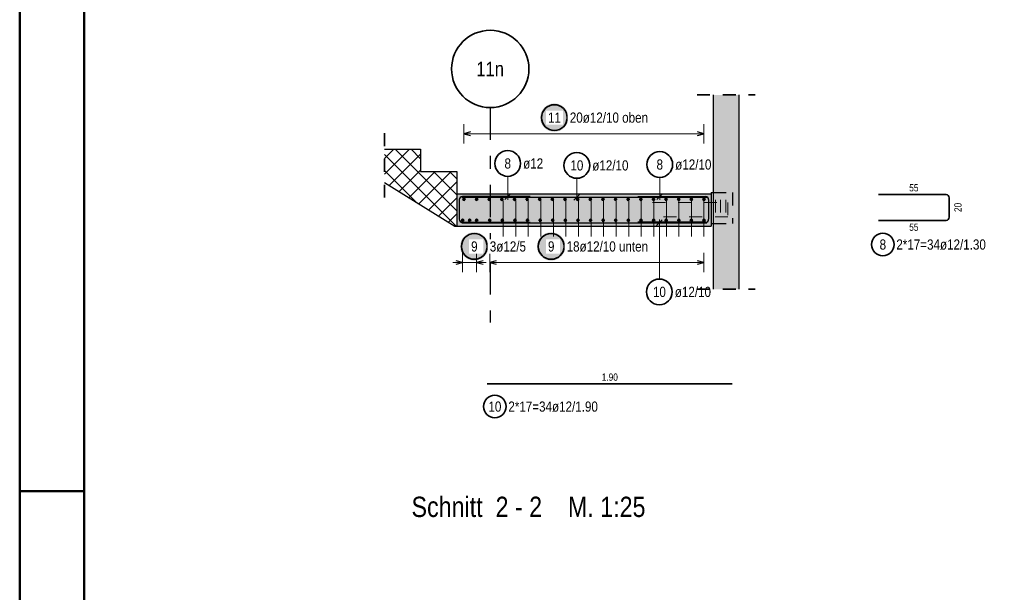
# Model space of a CAD drawing. Header units: millimetres. Extents: x 0 to 30.7, y 0 to 21.
# Tile 6 of 16: x 0 to 7.6, y 6.6 to 11.1. Entities that reach past the tile are written whole.
import ezdxf
from ezdxf.enums import TextEntityAlignment as Align

# ---------------------------------------------------------------- set-up
doc = ezdxf.new("R2010")
doc.units = ezdxf.units.MM
doc.linetypes.add('DASHDOTX2', pattern=[2, 1, -0.5, 0, -0.5])
doc.linetypes.add('HIDDEN', pattern=[0.375, 0.25, -0.125])
for name, color, linetype, lineweight in [('Achsen', 7, 'Continuous', 20), ('Bewehrung nplo', 7, 'Continuous', 20), ('Schraffuren', 7, 'Continuous', 20)]:
    doc.layers.add(name, color=color, linetype=linetype, lineweight=lineweight)
doc.styles.add('Arial Narrow', font='ARIALN.TTF')

msp = doc.modelspace()

# ---------------------------------------------------------------- hatches: boundary and pattern name
at = {"lineweight": 25, "true_color": 0xffffff}
for points in [[(4.2591, 10.325), (4.259, 10.3288), (4.2588, 10.3327), (4.2585, 10.3365), (4.258, 10.3403), (4.2574, 10.3441), (4.2567, 10.3479), (4.2558, 10.3516), (4.2548, 10.3553), (4.2537, 10.359), (4.2524, 10.3626), (4.2511, 10.3662), (4.2496, 10.3697), (4.2479, 10.3732), (4.2462, 10.3766), (4.2443, 10.38), (4.2424, 10.3833), (4.2403, 10.3865), (4.2381, 10.3897), (4.2358, 10.3927), (4.2333, 10.3957), (4.2308, 10.3986), (4.2282, 10.4014), (4.2255, 10.4041), (4.2227, 10.4067), (4.2198, 10.4093), (4.2168, 10.4117), (4.2137, 10.414), (4.2106, 10.4162), (4.2074, 10.4183), (4.2041, 10.4203), (4.2007, 10.4221), (4.1973, 10.4239), (4.1938, 10.4255), (4.1903, 10.427), (4.1867, 10.4284), (4.1831, 10.4296), (4.1794, 10.4307), (4.1757, 10.4317), (4.1719, 10.4326), (4.1682, 10.4333), (4.1644, 10.4339), (4.1606, 10.4344), (4.1567, 10.4347), (4.1529, 10.4349), (4.1491, 10.435), (4.1452, 10.4349), (4.1414, 10.4347), (4.1376, 10.4344), (4.1338, 10.4339), (4.13, 10.4333), (4.1262, 10.4326), (4.1225, 10.4317), (4.1188, 10.4307), (4.1151, 10.4296), (4.1114, 10.4284), (4.1079, 10.427), (4.1043, 10.4255), (4.1008, 10.4239), (4.0974, 10.4221), (4.0941, 10.4203), (4.0908, 10.4183), (4.0876, 10.4162), (4.0844, 10.414), (4.0813, 10.4117), (4.0784, 10.4093), (4.0755, 10.4067), (4.0727, 10.4041), (4.0699, 10.4014), (4.0673, 10.3986), (4.0648, 10.3957), (4.0624, 10.3927), (4.0601, 10.3897), (4.0579, 10.3865), (4.0558, 10.3833), (4.0538, 10.38), (4.0519, 10.3766), (4.0502, 10.3732), (4.0486, 10.3697), (4.0471, 10.3662), (4.0457, 10.3626), (4.0445, 10.359), (4.0433, 10.3553), (4.0423, 10.3516), (4.0415, 10.3479), (4.0407, 10.3441), (4.0401, 10.3403), (4.0397, 10.3365), (4.0393, 10.3327), (4.0391, 10.3288), (4.0391, 10.325), (4.0391, 10.3212), (4.0393, 10.3173), (4.0397, 10.3135), (4.0401, 10.3097), (4.0407, 10.3059), (4.0415, 10.3021), (4.0423, 10.2984), (4.0433, 10.2947), (4.0445, 10.291), (4.0457, 10.2874), (4.0471, 10.2838), (4.0486, 10.2803), (4.0502, 10.2768), (4.0519, 10.2734), (4.0538, 10.27), (4.0558, 10.2667), (4.0579, 10.2635), (4.0601, 10.2603), (4.0624, 10.2573), (4.0648, 10.2543), (4.0673, 10.2514), (4.0699, 10.2486), (4.0727, 10.2459), (4.0755, 10.2433), (4.0784, 10.2407), (4.0813, 10.2383), (4.0844, 10.236), (4.0876, 10.2338), (4.0908, 10.2317), (4.0941, 10.2297), (4.0974, 10.2279), (4.1008, 10.2261), (4.1043, 10.2245), (4.1079, 10.223), (4.1114, 10.2216), (4.1151, 10.2204), (4.1188, 10.2193), (4.1225, 10.2183), (4.1262, 10.2174), (4.13, 10.2167), (4.1338, 10.2161), (4.1376, 10.2156), (4.1414, 10.2153), (4.1452, 10.2151), (4.1491, 10.215), (4.1529, 10.2151), (4.1567, 10.2153), (4.1606, 10.2156), (4.1644, 10.2161), (4.1682, 10.2167), (4.1719, 10.2174), (4.1757, 10.2183), (4.1794, 10.2193), (4.1831, 10.2204), (4.1867, 10.2216), (4.1903, 10.223), (4.1938, 10.2245), (4.1973, 10.2261), (4.2007, 10.2279), (4.2041, 10.2297), (4.2074, 10.2317), (4.2106, 10.2338), (4.2137, 10.236), (4.2168, 10.2383), (4.2198, 10.2407), (4.2227, 10.2433), (4.2255, 10.2459), (4.2282, 10.2486), (4.2308, 10.2514), (4.2333, 10.2543), (4.2358, 10.2573), (4.2381, 10.2603), (4.2403, 10.2635), (4.2424, 10.2667), (4.2443, 10.27), (4.2462, 10.2734), (4.2479, 10.2768), (4.2496, 10.2803), (4.2511, 10.2838), (4.2524, 10.2874), (4.2537, 10.291), (4.2548, 10.2947), (4.2558, 10.2984), (4.2567, 10.3021), (4.2574, 10.3059), (4.258, 10.3097), (4.2585, 10.3135), (4.2588, 10.3173)], [(3.6381, 9.325), (3.638, 9.3288), (3.6378, 9.3327), (3.6375, 9.3365), (3.637, 9.3403), (3.6364, 9.3441), (3.6357, 9.3479), (3.6348, 9.3516), (3.6338, 9.3553), (3.6327, 9.359), (3.6314, 9.3626), (3.6301, 9.3662), (3.6286, 9.3697), (3.6269, 9.3732), (3.6252, 9.3766), (3.6233, 9.38), (3.6214, 9.3833), (3.6193, 9.3865), (3.6171, 9.3897), (3.6148, 9.3927), (3.6123, 9.3957), (3.6098, 9.3986), (3.6072, 9.4014), (3.6045, 9.4041), (3.6017, 9.4067), (3.5988, 9.4093), (3.5958, 9.4117), (3.5927, 9.414), (3.5896, 9.4162), (3.5864, 9.4183), (3.5831, 9.4203), (3.5797, 9.4221), (3.5763, 9.4239), (3.5728, 9.4255), (3.5693, 9.427), (3.5657, 9.4284), (3.5621, 9.4296), (3.5584, 9.4307), (3.5547, 9.4317), (3.551, 9.4326), (3.5472, 9.4333), (3.5434, 9.4339), (3.5396, 9.4344), (3.5358, 9.4347), (3.5319, 9.4349), (3.5281, 9.435), (3.5242, 9.4349), (3.5204, 9.4347), (3.5166, 9.4344), (3.5128, 9.4339), (3.509, 9.4333), (3.5052, 9.4326), (3.5015, 9.4317), (3.4978, 9.4307), (3.4941, 9.4296), (3.4905, 9.4284), (3.4869, 9.427), (3.4833, 9.4255), (3.4799, 9.4239), (3.4764, 9.4221), (3.4731, 9.4203), (3.4698, 9.4183), (3.4666, 9.4162), (3.4634, 9.414), (3.4604, 9.4117), (3.4574, 9.4093), (3.4545, 9.4067), (3.4517, 9.4041), (3.449, 9.4014), (3.4463, 9.3986), (3.4438, 9.3957), (3.4414, 9.3927), (3.4391, 9.3897), (3.4369, 9.3865), (3.4348, 9.3833), (3.4328, 9.38), (3.431, 9.3766), (3.4292, 9.3732), (3.4276, 9.3697), (3.4261, 9.3662), (3.4247, 9.3626), (3.4235, 9.359), (3.4223, 9.3553), (3.4213, 9.3516), (3.4205, 9.3479), (3.4198, 9.3441), (3.4192, 9.3403), (3.4187, 9.3365), (3.4183, 9.3327), (3.4181, 9.3288), (3.4181, 9.325), (3.4181, 9.3212), (3.4183, 9.3173), (3.4187, 9.3135), (3.4192, 9.3097), (3.4198, 9.3059), (3.4205, 9.3021), (3.4213, 9.2984), (3.4223, 9.2947), (3.4235, 9.291), (3.4247, 9.2874), (3.4261, 9.2838), (3.4276, 9.2803), (3.4292, 9.2768), (3.431, 9.2734), (3.4328, 9.27), (3.4348, 9.2667), (3.4369, 9.2635), (3.4391, 9.2603), (3.4414, 9.2573), (3.4438, 9.2543), (3.4463, 9.2514), (3.449, 9.2486), (3.4517, 9.2459), (3.4545, 9.2433), (3.4574, 9.2407), (3.4604, 9.2383), (3.4634, 9.236), (3.4666, 9.2338), (3.4698, 9.2317), (3.4731, 9.2297), (3.4764, 9.2279), (3.4799, 9.2261), (3.4833, 9.2245), (3.4869, 9.223), (3.4905, 9.2216), (3.4941, 9.2204), (3.4978, 9.2193), (3.5015, 9.2183), (3.5052, 9.2174), (3.509, 9.2167), (3.5128, 9.2161), (3.5166, 9.2156), (3.5204, 9.2153), (3.5242, 9.2151), (3.5281, 9.215), (3.5319, 9.2151), (3.5358, 9.2153), (3.5396, 9.2156), (3.5434, 9.2161), (3.5472, 9.2167), (3.551, 9.2174), (3.5547, 9.2183), (3.5584, 9.2193), (3.5621, 9.2204), (3.5657, 9.2216), (3.5693, 9.223), (3.5728, 9.2245), (3.5763, 9.2261), (3.5797, 9.2279), (3.5831, 9.2297), (3.5864, 9.2317), (3.5896, 9.2338), (3.5927, 9.236), (3.5958, 9.2383), (3.5988, 9.2407), (3.6017, 9.2433), (3.6045, 9.2459), (3.6072, 9.2486), (3.6098, 9.2514), (3.6123, 9.2543), (3.6148, 9.2573), (3.6171, 9.2603), (3.6193, 9.2635), (3.6214, 9.2667), (3.6233, 9.27), (3.6252, 9.2734), (3.6269, 9.2768), (3.6286, 9.2803), (3.6301, 9.2838), (3.6314, 9.2874), (3.6327, 9.291), (3.6338, 9.2947), (3.6348, 9.2984), (3.6357, 9.3021), (3.6364, 9.3059), (3.637, 9.3097), (3.6375, 9.3135), (3.6378, 9.3173)], [(4.2343, 9.325), (4.2342, 9.3288), (4.234, 9.3327), (4.2337, 9.3365), (4.2332, 9.3403), (4.2326, 9.3441), (4.2319, 9.3479), (4.231, 9.3516), (4.23, 9.3553), (4.2289, 9.359), (4.2276, 9.3626), (4.2263, 9.3662), (4.2248, 9.3697), (4.2231, 9.3732), (4.2214, 9.3766), (4.2195, 9.38), (4.2175, 9.3833), (4.2155, 9.3865), (4.2133, 9.3897), (4.2109, 9.3927), (4.2085, 9.3957), (4.206, 9.3986), (4.2034, 9.4014), (4.2007, 9.4041), (4.1979, 9.4067), (4.195, 9.4093), (4.192, 9.4117), (4.1889, 9.414), (4.1858, 9.4162), (4.1826, 9.4183), (4.1793, 9.4203), (4.1759, 9.4221), (4.1725, 9.4239), (4.169, 9.4255), (4.1655, 9.427), (4.1619, 9.4284), (4.1583, 9.4296), (4.1546, 9.4307), (4.1509, 9.4317), (4.1471, 9.4326), (4.1434, 9.4333), (4.1396, 9.4339), (4.1358, 9.4344), (4.1319, 9.4347), (4.1281, 9.4349), (4.1243, 9.435), (4.1204, 9.4349), (4.1166, 9.4347), (4.1128, 9.4344), (4.109, 9.4339), (4.1052, 9.4333), (4.1014, 9.4326), (4.0977, 9.4317), (4.0939, 9.4307), (4.0903, 9.4296), (4.0866, 9.4284), (4.0831, 9.427), (4.0795, 9.4255), (4.076, 9.4239), (4.0726, 9.4221), (4.0693, 9.4203), (4.066, 9.4183), (4.0628, 9.4162), (4.0596, 9.414), (4.0565, 9.4117), (4.0536, 9.4093), (4.0507, 9.4067), (4.0479, 9.4041), (4.0451, 9.4014), (4.0425, 9.3986), (4.04, 9.3957), (4.0376, 9.3927), (4.0353, 9.3897), (4.0331, 9.3865), (4.031, 9.3833), (4.029, 9.38), (4.0271, 9.3766), (4.0254, 9.3732), (4.0238, 9.3697), (4.0223, 9.3662), (4.0209, 9.3626), (4.0196, 9.359), (4.0185, 9.3553), (4.0175, 9.3516), (4.0167, 9.3479), (4.0159, 9.3441), (4.0153, 9.3403), (4.0149, 9.3365), (4.0145, 9.3327), (4.0143, 9.3288), (4.0143, 9.325), (4.0143, 9.3212), (4.0145, 9.3173), (4.0149, 9.3135), (4.0153, 9.3097), (4.0159, 9.3059), (4.0167, 9.3021), (4.0175, 9.2984), (4.0185, 9.2947), (4.0196, 9.291), (4.0209, 9.2874), (4.0223, 9.2838), (4.0238, 9.2803), (4.0254, 9.2768), (4.0271, 9.2734), (4.029, 9.27), (4.031, 9.2667), (4.0331, 9.2635), (4.0353, 9.2603), (4.0376, 9.2573), (4.04, 9.2543), (4.0425, 9.2514), (4.0451, 9.2486), (4.0479, 9.2459), (4.0507, 9.2433), (4.0536, 9.2407), (4.0565, 9.2383), (4.0596, 9.236), (4.0628, 9.2338), (4.066, 9.2317), (4.0693, 9.2297), (4.0726, 9.2279), (4.076, 9.2261), (4.0795, 9.2245), (4.0831, 9.223), (4.0866, 9.2216), (4.0903, 9.2204), (4.0939, 9.2193), (4.0977, 9.2183), (4.1014, 9.2174), (4.1052, 9.2167), (4.109, 9.2161), (4.1128, 9.2156), (4.1166, 9.2153), (4.1204, 9.2151), (4.1243, 9.215), (4.1281, 9.2151), (4.1319, 9.2153), (4.1358, 9.2156), (4.1396, 9.2161), (4.1434, 9.2167), (4.1471, 9.2174), (4.1509, 9.2183), (4.1546, 9.2193), (4.1583, 9.2204), (4.1619, 9.2216), (4.1655, 9.223), (4.169, 9.2245), (4.1725, 9.2261), (4.1759, 9.2279), (4.1793, 9.2297), (4.1826, 9.2317), (4.1858, 9.2338), (4.1889, 9.236), (4.192, 9.2383), (4.195, 9.2407), (4.1979, 9.2433), (4.2007, 9.2459), (4.2034, 9.2486), (4.206, 9.2514), (4.2085, 9.2543), (4.2109, 9.2573), (4.2133, 9.2603), (4.2155, 9.2635), (4.2175, 9.2667), (4.2195, 9.27), (4.2214, 9.2734), (4.2231, 9.2768), (4.2248, 9.2803), (4.2263, 9.2838), (4.2276, 9.2874), (4.2289, 9.291), (4.23, 9.2947), (4.231, 9.2984), (4.2319, 9.3021), (4.2326, 9.3059), (4.2332, 9.3097), (4.2337, 9.3135), (4.234, 9.3173)]]:
    msp.add_hatch(color=7, dxfattribs=at).paths.add_polyline_path(points)
at = {"layer": 'Schraffuren', "lineweight": 13, "true_color": 0xd7ffd7}
for points in [[(5.3815, 8.9929), (5.5815, 8.9929), (5.5815, 10.5005), (5.3815, 10.5005)], [(5.3663, 9.4824), (5.3663, 9.7324), (3.3915, 9.7324), (3.3915, 9.4824)]]:
    msp.add_hatch(color=254, dxfattribs=at).paths.add_polyline_path(points)
at = {"layer": 'Schraffuren', "lineweight": 13}
h = msp.add_hatch(dxfattribs=at)
h.set_pattern_fill('FT', color=6, scale=0.01, angle=45, style=0, pattern_type=2)
h.set_pattern_definition([(45, (0, 0), (-0.06187184, 0.06187184), []), (135, (0, 0), (-0.06187184, -0.06187184), [])])
h.paths.add_polyline_path([(3.3772, 9.4823), (3.3915, 9.4823), (3.3915, 9.9059), (3.1115, 9.9059), (3.1115, 10.0794), (2.8315, 10.0794), (2.8315, 9.8206)])

# ---------------------------------------------------------------- linework, layer by layer
at = {"color": 4, "linetype": 'Continuous', "lineweight": 50}
for p, q in [((0, 21.025), (0, 0)), ((0.5, 20.9), (0.5, 0.125)), ((0, 7.425), (0.5, 7.425))]:
    msp.add_line(p, q, dxfattribs=at)
at = {"color": 2, "linetype": 'HIDDEN', "lineweight": 35, "ltscale": 0.25}
for p, q in [((5.2565, 10.5005), (5.7065, 10.5005)), ((2.8315, 10.2044), (2.8315, 9.6956)), ((5.2565, 8.9929), (5.7065, 8.9929))]:
    msp.add_line(p, q, dxfattribs=at)
at = {"color": 5, "linetype": 'Continuous', "lineweight": 18}
for p, q in [((3.4475, 10.275), (3.4475, 10.125)), ((5.3103, 10.125), (5.3103, 10.275)), ((3.4475, 10.2), (5.3103, 10.2)), ((3.787, 9.8691), (3.787, 9.6874)), ((4.9669, 9.8609), (4.9669, 9.6874)), ((4.3233, 9.8541), (4.3233, 9.6814)), ((3.4375, 9.125), (3.4375, 9.275)), ((3.5455, 9.275), (3.5455, 9.125)), ((3.6475, 9.275), (3.6475, 9.125)), ((5.3103, 9.125), (5.3103, 9.275)), ((3.3625, 9.2), (3.6205, 9.2)), ((3.6475, 9.2), (5.3103, 9.2))]:
    msp.add_line(p, q, dxfattribs=at)
at = {"color": 3, "linetype": 'Continuous', "lineweight": 25}
for p, q in [((3.4975, 10.2134), (3.4475, 10.2)), ((3.4475, 10.2), (3.4975, 10.1866)), ((5.3103, 10.2), (5.2603, 10.2134)), ((5.2603, 10.1866), (5.3103, 10.2)), ((3.4313, 9.7064), (5.3313, 9.7064)), ((3.9615, 9.7124), (3.4355, 9.7124)), ((3.7649, 9.6903), (3.809, 9.7344)), ((4.3012, 9.6843), (4.3454, 9.7284)), ((4.7963, 9.7124), (5.3223, 9.7124)), ((4.9448, 9.6903), (4.989, 9.7344)), ((5.3663, 9.7434), (5.3815, 9.7434)), ((5.3663, 9.7434), (5.3663, 9.7324)), ((3.4115, 9.6884), (3.4115, 9.5364)), ((5.3463, 9.6884), (5.3463, 9.5364)), ((3.4313, 9.5084), (5.3313, 9.5084)), ((3.4355, 9.5124), (3.9615, 9.5124)), ((5.3223, 9.5124), (4.7963, 9.5124)), ((4.9859, 9.5304), (4.9417, 9.4863)), ((5.3663, 9.5024), (5.3815, 9.5024)), ((3.4375, 9.2), (3.3875, 9.2134)), ((3.3875, 9.1866), (3.4375, 9.2)), ((3.5955, 9.2134), (3.5455, 9.2)), ((3.5455, 9.2), (3.5955, 9.1866)), ((3.6975, 9.2134), (3.6475, 9.2)), ((3.6475, 9.2), (3.6975, 9.1866)), ((5.3103, 9.2), (5.2603, 9.2134)), ((5.2603, 9.1866), (5.3103, 9.2))]:
    msp.add_line(p, q, dxfattribs=at)
at = {"color": 3, "linetype": 'HIDDEN', "lineweight": 25, "ltscale": 0.25}
for p, q in [((5.3815, 9.7434), (5.5313, 9.7434)), ((5.5313, 9.7434), (5.5313, 9.5024)), ((5.3815, 9.5024), (5.5313, 9.5024))]:
    msp.add_line(p, q, dxfattribs=at)
at = {"color": 2, "linetype": 'Continuous', "lineweight": 35}
for p, q in [((6.6634, 9.7273), (7.1894, 9.7273)), ((7.2134, 9.7033), (7.2134, 9.5513)), ((7.1894, 9.5273), (6.6634, 9.5273))]:
    msp.add_line(p, q, dxfattribs=at)
at = {"color": 9, "linetype": 'Continuous', "lineweight": 0}
for p, q in [((3.7523, 9.6284), (3.7523, 9.6619)), ((3.8497, 9.6284), (3.8497, 9.6619)), ((3.947, 9.6284), (3.947, 9.6619)), ((4.0444, 9.6284), (4.0444, 9.6619)), ((4.1418, 9.6284), (4.1418, 9.6619)), ((4.2392, 9.6284), (4.2392, 9.6619)), ((4.3365, 9.6284), (4.3365, 9.6619)), ((4.4339, 9.6284), (4.4339, 9.6619)), ((4.5313, 9.6284), (4.5313, 9.6619)), ((4.6287, 9.6284), (4.6287, 9.6619)), ((4.726, 9.6284), (4.726, 9.6619)), ((4.8234, 9.6284), (4.8234, 9.6619)), ((4.9208, 9.6284), (4.9208, 9.6619)), ((5.0182, 9.6284), (5.0182, 9.6619)), ((5.1155, 9.6284), (5.1155, 9.6619)), ((5.2129, 9.6284), (5.2129, 9.6619)), ((5.3103, 9.6284), (5.3103, 9.6619))]:
    msp.add_line(p, q, dxfattribs=at)
at = {"color": 2, "linetype": 'Continuous', "lineweight": 35}
for centre, radius in [((4.1491, 10.325), 0.1), ((3.787, 9.9691), 0.1), ((4.3233, 9.9541), 0.1), ((4.9669, 9.9609), 0.1), ((3.5281, 9.325), 0.1), ((4.1243, 9.325), 0.1), ((6.6979, 9.3398), 0.0875), ((4.9638, 8.9722), 0.1)]:
    msp.add_circle(centre, radius, dxfattribs=at)
at = {"color": 4, "linetype": 'Continuous', "lineweight": 50}
for centre, radius in [((3.4475, 9.6914), 0.006), ((3.4475, 9.6914), 0.006), ((3.4475, 9.6914), 0.0054), ((3.4475, 9.6914), 0.0042), ((3.4475, 9.6914), 0.003), ((3.4475, 9.6914), 0.0018), ((3.4475, 9.6914), 0.0006), ((3.5455, 9.6914), 0.006), ((3.5455, 9.6914), 0.006), ((3.5455, 9.6914), 0.0054), ((3.5455, 9.6914), 0.0042), ((3.5455, 9.6914), 0.003), ((3.5455, 9.6914), 0.0018), ((3.5455, 9.6914), 0.0006), ((3.6436, 9.6914), 0.006), ((3.6436, 9.6914), 0.006), ((3.6436, 9.6914), 0.0054), ((3.6436, 9.6914), 0.0042), ((3.6436, 9.6914), 0.003), ((3.6436, 9.6914), 0.0018), ((3.6436, 9.6914), 0.0006), ((3.7416, 9.6914), 0.006), ((3.7416, 9.6914), 0.006), ((3.7416, 9.6914), 0.0054), ((3.7416, 9.6914), 0.0042), ((3.7416, 9.6914), 0.003), ((3.7416, 9.6914), 0.0018), ((3.7416, 9.6914), 0.0006), ((3.8396, 9.6914), 0.006), ((3.8396, 9.6914), 0.006), ((3.8396, 9.6914), 0.0054), ((3.8396, 9.6914), 0.0042), ((3.8396, 9.6914), 0.003), ((3.8396, 9.6914), 0.0018), ((3.8396, 9.6914), 0.0006), ((3.9377, 9.6914), 0.006), ((3.9377, 9.6914), 0.006), ((3.9377, 9.6914), 0.0054), ((3.9377, 9.6914), 0.0042), ((3.9377, 9.6914), 0.003), ((3.9377, 9.6914), 0.0018), ((3.9377, 9.6914), 0.0006), ((4.0357, 9.6914), 0.006), ((4.0357, 9.6914), 0.006), ((4.0357, 9.6914), 0.0054), ((4.0357, 9.6914), 0.0042), ((4.0357, 9.6914), 0.003), ((4.0357, 9.6914), 0.0018), ((4.0357, 9.6914), 0.0006), ((4.1338, 9.6914), 0.006), ((4.1338, 9.6914), 0.006), ((4.1338, 9.6914), 0.0054), ((4.1338, 9.6914), 0.0042), ((4.1338, 9.6914), 0.003), ((4.1338, 9.6914), 0.0018), ((4.1338, 9.6914), 0.0006), ((4.2318, 9.6914), 0.006), ((4.2318, 9.6914), 0.006), ((4.2318, 9.6914), 0.0054), ((4.2318, 9.6914), 0.0042), ((4.2318, 9.6914), 0.003), ((4.2318, 9.6914), 0.0018), ((4.2318, 9.6914), 0.0006), ((4.3299, 9.6914), 0.006), ((4.3299, 9.6914), 0.006), ((4.3299, 9.6914), 0.0054), ((4.3299, 9.6914), 0.0042), ((4.3299, 9.6914), 0.003), ((4.3299, 9.6914), 0.0018), ((4.3299, 9.6914), 0.0006), ((4.4279, 9.6914), 0.006), ((4.4279, 9.6914), 0.006), ((4.4279, 9.6914), 0.0054), ((4.4279, 9.6914), 0.0042), ((4.4279, 9.6914), 0.003), ((4.4279, 9.6914), 0.0018), ((4.4279, 9.6914), 0.0006), ((4.5259, 9.6914), 0.006), ((4.5259, 9.6914), 0.006), ((4.5259, 9.6914), 0.0054), ((4.5259, 9.6914), 0.0042), ((4.5259, 9.6914), 0.003), ((4.5259, 9.6914), 0.0018), ((4.5259, 9.6914), 0.0006), ((4.624, 9.6914), 0.006), ((4.624, 9.6914), 0.006), ((4.624, 9.6914), 0.0054), ((4.624, 9.6914), 0.0042), ((4.624, 9.6914), 0.003), ((4.624, 9.6914), 0.0018), ((4.624, 9.6914), 0.0006), ((4.722, 9.6914), 0.006), ((4.722, 9.6914), 0.006), ((4.722, 9.6914), 0.0054), ((4.722, 9.6914), 0.0042), ((4.722, 9.6914), 0.003), ((4.722, 9.6914), 0.0018), ((4.722, 9.6914), 0.0006), ((4.8201, 9.6914), 0.006), ((4.8201, 9.6914), 0.006), ((4.8201, 9.6914), 0.0054), ((4.8201, 9.6914), 0.0042), ((4.8201, 9.6914), 0.003), ((4.8201, 9.6914), 0.0018), ((4.8201, 9.6914), 0.0006), ((4.9181, 9.6914), 0.006), ((4.9181, 9.6914), 0.006), ((4.9181, 9.6914), 0.0054), ((4.9181, 9.6914), 0.0042), ((4.9181, 9.6914), 0.003), ((4.9181, 9.6914), 0.0018), ((4.9181, 9.6914), 0.0006), ((5.0162, 9.6914), 0.006), ((5.0162, 9.6914), 0.006), ((5.0162, 9.6914), 0.0054), ((5.0162, 9.6914), 0.0042), ((5.0162, 9.6914), 0.003), ((5.0162, 9.6914), 0.0018), ((5.0162, 9.6914), 0.0006), ((5.1142, 9.6914), 0.006), ((5.1142, 9.6914), 0.006), ((5.1142, 9.6914), 0.0054), ((5.1142, 9.6914), 0.0042), ((5.1142, 9.6914), 0.003), ((5.1142, 9.6914), 0.0018), ((5.1142, 9.6914), 0.0006), ((5.2122, 9.6914), 0.006), ((5.2122, 9.6914), 0.006), ((5.2122, 9.6914), 0.0054), ((5.2122, 9.6914), 0.0042), ((5.2122, 9.6914), 0.003), ((5.2122, 9.6914), 0.0018), ((5.2122, 9.6914), 0.0006), ((5.3103, 9.6914), 0.006), ((5.3103, 9.6914), 0.006), ((5.3103, 9.6914), 0.0054), ((5.3103, 9.6914), 0.0042), ((5.3103, 9.6914), 0.003), ((5.3103, 9.6914), 0.0018), ((5.3103, 9.6914), 0.0006), ((3.4375, 9.5284), 0.006), ((3.4375, 9.5284), 0.006), ((3.4375, 9.5284), 0.0054), ((3.4375, 9.5284), 0.0042), ((3.4375, 9.5284), 0.003), ((3.4375, 9.5284), 0.0018), ((3.4375, 9.5284), 0.0006), ((3.4915, 9.5284), 0.006), ((3.4915, 9.5284), 0.006), ((3.4915, 9.5284), 0.0054), ((3.4915, 9.5284), 0.0042), ((3.4915, 9.5284), 0.003), ((3.4915, 9.5284), 0.0018), ((3.4915, 9.5284), 0.0006), ((3.5455, 9.5284), 0.006), ((3.5455, 9.5284), 0.006), ((3.5455, 9.5284), 0.0054), ((3.5455, 9.5284), 0.0042), ((3.5455, 9.5284), 0.003), ((3.5455, 9.5284), 0.0018), ((3.5455, 9.5284), 0.0006), ((3.6475, 9.5284), 0.006), ((3.6475, 9.5284), 0.006), ((3.6475, 9.5284), 0.0054), ((3.6475, 9.5284), 0.0042), ((3.6475, 9.5284), 0.003), ((3.6475, 9.5284), 0.0018), ((3.6475, 9.5284), 0.0006), ((3.7453, 9.5284), 0.006), ((3.7453, 9.5284), 0.006), ((3.7453, 9.5284), 0.0054), ((3.7453, 9.5284), 0.0042), ((3.7453, 9.5284), 0.003), ((3.7453, 9.5284), 0.0018), ((3.7453, 9.5284), 0.0006), ((3.8431, 9.5284), 0.006), ((3.8431, 9.5284), 0.006), ((3.8431, 9.5284), 0.0054), ((3.8431, 9.5284), 0.0042), ((3.8431, 9.5284), 0.003), ((3.8431, 9.5284), 0.0018), ((3.8431, 9.5284), 0.0006), ((3.9409, 9.5284), 0.006), ((3.9409, 9.5284), 0.006), ((3.9409, 9.5284), 0.0054), ((3.9409, 9.5284), 0.0042), ((3.9409, 9.5284), 0.003), ((3.9409, 9.5284), 0.0018), ((3.9409, 9.5284), 0.0006), ((4.0387, 9.5284), 0.006), ((4.0387, 9.5284), 0.006), ((4.0387, 9.5284), 0.0054), ((4.0387, 9.5284), 0.0042), ((4.0387, 9.5284), 0.003), ((4.0387, 9.5284), 0.0018), ((4.0387, 9.5284), 0.0006), ((4.1365, 9.5284), 0.006), ((4.1365, 9.5284), 0.006), ((4.1365, 9.5284), 0.0054), ((4.1365, 9.5284), 0.0042), ((4.1365, 9.5284), 0.003), ((4.1365, 9.5284), 0.0018), ((4.1365, 9.5284), 0.0006), ((4.2343, 9.5284), 0.006), ((4.2343, 9.5284), 0.006), ((4.2343, 9.5284), 0.0054), ((4.2343, 9.5284), 0.0042), ((4.2343, 9.5284), 0.003), ((4.2343, 9.5284), 0.0018), ((4.2343, 9.5284), 0.0006), ((4.3322, 9.5284), 0.006), ((4.3322, 9.5284), 0.006), ((4.3322, 9.5284), 0.0054), ((4.3322, 9.5284), 0.0042), ((4.3322, 9.5284), 0.003), ((4.3322, 9.5284), 0.0018), ((4.3322, 9.5284), 0.0006), ((4.43, 9.5284), 0.006), ((4.43, 9.5284), 0.006), ((4.43, 9.5284), 0.0054), ((4.43, 9.5284), 0.0042), ((4.43, 9.5284), 0.003), ((4.43, 9.5284), 0.0018), ((4.43, 9.5284), 0.0006), ((4.5278, 9.5284), 0.006), ((4.5278, 9.5284), 0.006), ((4.5278, 9.5284), 0.0054), ((4.5278, 9.5284), 0.0042), ((4.5278, 9.5284), 0.003), ((4.5278, 9.5284), 0.0018), ((4.5278, 9.5284), 0.0006), ((4.6256, 9.5284), 0.006), ((4.6256, 9.5284), 0.006), ((4.6256, 9.5284), 0.0054), ((4.6256, 9.5284), 0.0042), ((4.6256, 9.5284), 0.003), ((4.6256, 9.5284), 0.0018), ((4.6256, 9.5284), 0.0006), ((4.7234, 9.5284), 0.006), ((4.7234, 9.5284), 0.006), ((4.7234, 9.5284), 0.0054), ((4.7234, 9.5284), 0.0042), ((4.7234, 9.5284), 0.003), ((4.7234, 9.5284), 0.0018), ((4.7234, 9.5284), 0.0006), ((4.8212, 9.5284), 0.006), ((4.8212, 9.5284), 0.006), ((4.8212, 9.5284), 0.0054), ((4.8212, 9.5284), 0.0042), ((4.8212, 9.5284), 0.003), ((4.8212, 9.5284), 0.0018), ((4.8212, 9.5284), 0.0006), ((4.919, 9.5284), 0.006), ((4.919, 9.5284), 0.006), ((4.919, 9.5284), 0.0054), ((4.919, 9.5284), 0.0042), ((4.919, 9.5284), 0.003), ((4.919, 9.5284), 0.0018), ((4.919, 9.5284), 0.0006), ((5.0168, 9.5284), 0.006), ((5.0168, 9.5284), 0.006), ((5.0168, 9.5284), 0.0054), ((5.0168, 9.5284), 0.0042), ((5.0168, 9.5284), 0.003), ((5.0168, 9.5284), 0.0018), ((5.0168, 9.5284), 0.0006), ((5.1147, 9.5284), 0.006), ((5.1147, 9.5284), 0.006), ((5.1147, 9.5284), 0.0054), ((5.1147, 9.5284), 0.0042), ((5.1147, 9.5284), 0.003), ((5.1147, 9.5284), 0.0018), ((5.1147, 9.5284), 0.0006), ((5.2125, 9.5284), 0.006), ((5.2125, 9.5284), 0.006), ((5.2125, 9.5284), 0.0054), ((5.2125, 9.5284), 0.0042), ((5.2125, 9.5284), 0.003), ((5.2125, 9.5284), 0.0018), ((5.2125, 9.5284), 0.0006), ((5.3103, 9.5284), 0.006), ((5.3103, 9.5284), 0.006), ((5.3103, 9.5284), 0.0054), ((5.3103, 9.5284), 0.0042), ((5.3103, 9.5284), 0.003), ((5.3103, 9.5284), 0.0018), ((5.3103, 9.5284), 0.0006)]:
    msp.add_circle(centre, radius, dxfattribs=at)
at = {"color": 3, "linetype": 'Continuous', "lineweight": 25}
for centre, start, end in [((3.4355, 9.6884), 90, 180), ((5.3223, 9.6884), 0, 90), ((3.4355, 9.5364), 180, 270), ((5.3223, 9.5364), 270, 0)]:
    msp.add_arc(centre, 0.024, start, end, dxfattribs=at)
at = {"color": 2, "linetype": 'Continuous', "lineweight": 35}
for centre, start, end in [((7.1894, 9.7033), 0, 90), ((7.1894, 9.5513), 270, 0)]:
    msp.add_arc(centre, 0.024, start, end, dxfattribs=at)
at = {"layer": 'Achsen', "color": 3, "linetype": 'DASHDOTX2', "lineweight": 25, "ltscale": 0.25}
msp.add_line((3.6515, 10.4029), (3.6515, 8.7338), dxfattribs=at)
at = {"layer": 'Achsen', "color": 2, "linetype": 'Continuous', "lineweight": 35}
msp.add_circle((3.6515, 10.7029), 0.3, dxfattribs=at)
at = {"layer": 'Bewehrung nplo', "color": 9, "linetype": 'Continuous', "lineweight": 0}
for p, q in [((3.7523, 9.401), (3.7523, 9.6806)), ((3.8497, 9.401), (3.8497, 9.6806)), ((3.947, 9.401), (3.947, 9.6806)), ((4.0444, 9.401), (4.0444, 9.6806)), ((4.1418, 9.401), (4.1418, 9.6806)), ((4.2392, 9.401), (4.2392, 9.6806)), ((4.3365, 9.401), (4.3365, 9.6806)), ((4.4339, 9.401), (4.4339, 9.6806)), ((4.5313, 9.401), (4.5313, 9.6806)), ((4.6287, 9.401), (4.6287, 9.6806)), ((4.726, 9.401), (4.726, 9.6806)), ((4.8234, 9.401), (4.8234, 9.6806)), ((4.9208, 9.401), (4.9208, 9.6806)), ((5.0182, 9.401), (5.0182, 9.6806)), ((5.1155, 9.401), (5.1155, 9.6806)), ((5.2129, 9.401), (5.2129, 9.6806)), ((5.3103, 9.401), (5.3103, 9.6806))]:
    msp.add_line(p, q, dxfattribs=at)
at = {"layer": 'Schraffuren', "color": 3, "linetype": 'Continuous', "lineweight": 25}
for p, q in [((5.3815, 10.5005), (5.3815, 8.9929)), ((5.5815, 10.5005), (5.5815, 8.9929)), ((2.8315, 10.0794), (3.1115, 10.0794)), ((3.1115, 10.0794), (3.1115, 9.9059)), ((3.1115, 9.9059), (3.3915, 9.9059)), ((3.3915, 9.9059), (3.3915, 9.4823)), ((2.8315, 9.8206), (3.3772, 9.4823)), ((3.3915, 9.7324), (5.3663, 9.7324)), ((5.3663, 9.7324), (5.3663, 9.4824)), ((3.3772, 9.4824), (3.3915, 9.4824)), ((3.3915, 9.4824), (5.3663, 9.4824))]:
    msp.add_line(p, q, dxfattribs=at)
at = {"layer": 'Schraffuren', "color": 5, "linetype": 'HIDDEN', "lineweight": 18, "ltscale": 0.25}
for p, q in [((4.9106, 9.6666), (5.4963, 9.6666)), ((5.3987, 9.6872), (5.3987, 9.533)), ((5.4387, 9.6872), (5.4387, 9.533)), ((5.4787, 9.6872), (5.4787, 9.533)), ((5.4963, 9.6666), (5.4963, 9.5536)), ((5.4963, 9.5536), (4.9131, 9.5536))]:
    msp.add_line(p, q, dxfattribs=at)
at = {"layer": 'Schraffuren', "color": 2, "linetype": 'Continuous', "lineweight": 35}
msp.add_line((3.6286, 8.2575), (5.5286, 8.2575), dxfattribs=at)
msp.add_circle((3.6871, 8.0817), 0.0875, dxfattribs=at)

# ---------------------------------------------------------------- texts
at = {"color": 1, "lineweight": 70, "style": 'Arial Narrow'}
msp.add_text('Schnitt  2 - 2    M. 1:25', height=0.1575, dxfattribs=at).set_placement((3.0409, 7.2249))
at = {"color": 2, "lineweight": 35, "attachment_point": 1, "line_spacing_factor": 0.9, "style": 'Arial Narrow'}
for s, insert, char_height in [('8', (3.7621, 10.0085), 0.0788), ('ø12', (3.907, 10.0085), 0.07875), ('10', (4.2737, 9.9935), 0.07875), ('ø12/10', (4.4433, 9.9935), 0.07875), ('8', (4.9421, 10.0003), 0.0788), ('ø12/10', (5.0869, 10.0003), 0.07875), ('8', (6.6731, 9.3792), 0.0788), ('2*17=34ø12/1.30', (6.8029, 9.3792), 0.07875), ('ø12/10', (5.0838, 9.0116), 0.07875), ('10', (4.9142, 9.0116), 0.07875)]:
    msp.add_mtext(s, dxfattribs=dict(at, insert=insert, char_height=char_height))
at = {"color": 3, "lineweight": 25, "char_height": 0.05625, "attachment_point": 1, "line_spacing_factor": 0.9, "style": 'Arial Narrow'}
for insert in [(6.903, 9.8086), (6.903, 9.5023)]:
    msp.add_mtext('55', dxfattribs=dict(at, insert=insert))
at = {"color": 3, "lineweight": 25, "insert": (7.2525, 9.5919), "char_height": 0.05625, "attachment_point": 1, "rotation": 90, "line_spacing_factor": 0.9, "style": 'Arial Narrow'}
msp.add_mtext('20', dxfattribs=at)
at = {"layer": 'Achsen', "color": 4, "lineweight": 50, "style": 'Arial Narrow'}
msp.add_text('11n', height=0.1125, dxfattribs=at).set_placement((3.6507, 10.7029), align=Align.MIDDLE_CENTER)
at = {"layer": 'Schraffuren', "color": 3, "lineweight": 25, "insert": (4.5167, 8.3387), "char_height": 0.05625, "attachment_point": 1, "line_spacing_factor": 0.9, "style": 'Arial Narrow'}
msp.add_mtext('1.90', dxfattribs=at)
at = {"layer": 'Schraffuren', "color": 2, "lineweight": 35, "char_height": 0.07875, "attachment_point": 1, "line_spacing_factor": 0.9, "style": 'Arial Narrow'}
for s, insert in [('10', (3.6375, 8.1211)), ('2*17=34ø12/1.90', (3.7921, 8.1211))]:
    msp.add_mtext(s, dxfattribs=dict(at, insert=insert))

# ---------------------------------------------------------------- next in the draw order: texts
at = {"color": 2, "lineweight": 35, "attachment_point": 1, "line_spacing_factor": 0.9, "style": 'Arial Narrow', "bg_fill": 3, "box_fill_scale": 1.2, "bg_fill_color": 256, "bg_fill_true_color": 13158600, "bg_fill_transparency": 0}
for s, insert, char_height in [('11', (4.0995, 10.3644), 0.07875), ('20ø12/10 oben', (4.2691, 10.3644), 0.07875), ('9', (3.5033, 9.3644), 0.0788), ('3ø12/5', (3.6481, 9.3644), 0.07875), ('9', (4.0995, 9.3644), 0.0788), ('18ø12/10 unten', (4.2443, 9.3644), 0.07875)]:
    msp.add_mtext(s, dxfattribs=dict(at, insert=insert, char_height=char_height))

# ---------------------------------------------------------------- next in the draw order: linework, layer by layer
at = {"color": 5, "linetype": 'Continuous', "lineweight": 18}
msp.add_line((4.9638, 9.0722), (4.9638, 9.5334), dxfattribs=at)

doc.saveas('drawing.dxf')
